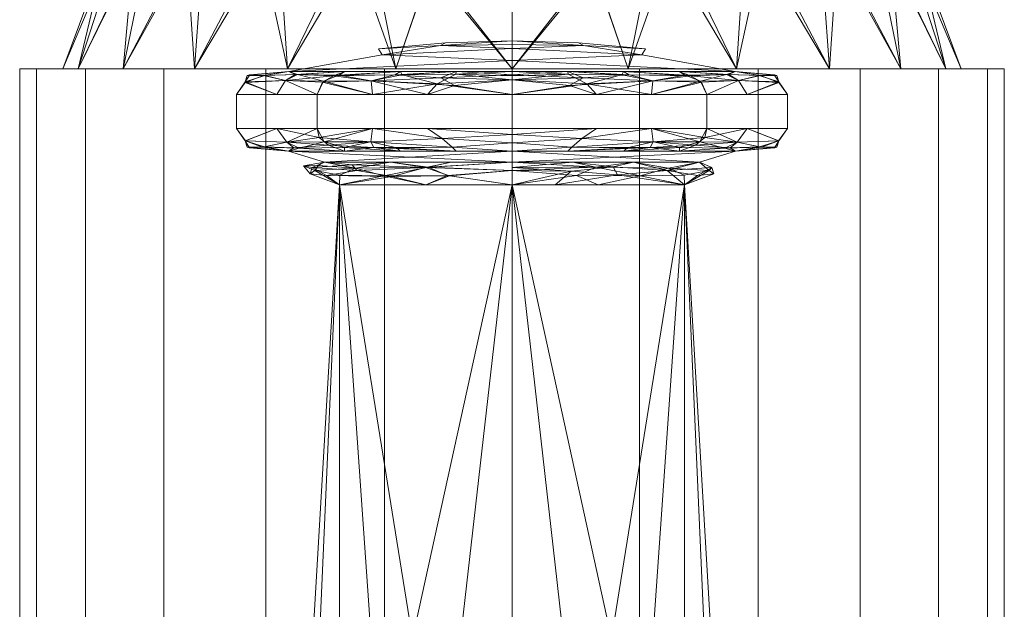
# Model space of a CAD drawing. Header units: millimetres. Extents: x -110 to 271, y -35 to 229.
# Tile 10 of 14: x -21 to 21, y 21 to 46. Entities that reach past the tile are written whole.
import ezdxf

# ---------------------------------------------------------------- set-up
doc = ezdxf.new("R2010")
doc.units = ezdxf.units.MM
doc.layers.add('M-520-M_DRAINAGE_FW', color=2, linetype='Continuous', lineweight=30)

# ---------------------------------------------------------------- blocks, each defined once
blk = doc.blocks.new('AmericanStandard_BathAndShowerMixer_NeoModern__FFAS0711-6T1500BT0_ - Neo Modern Exposed Bath _ Shower Faucet-4729-3D View 1')
at = {"layer": 'M-520-M_DRAINAGE_FW', "lineweight": 9}
mesh = blk.add_polyface(dxfattribs=at)
corners = [(0, 56.132, 76.336), (-10.077, 56.132, 70.518), (-10.077, 56.132, 58.882), (0, 56.132, 53.064), (0, 50.729, 48.235), (0, 44.001, 45.543), (-4.958, 44.001, 46.195), (-9.579, 44.001, 48.109), (-13.546, 44.001, 51.154), (-16.591, 44.001, 55.121), (-18.504, 44.001, 59.742), (-19.157, 44.001, 64.7), (-18.504, 44.001, 69.658), (-16.591, 44.001, 74.279), (-13.546, 44.001, 78.246), (-9.579, 44.001, 81.291), (-4.958, 44.001, 83.204), (0, 44.001, 83.857), (0, 50.729, 81.165), (-5.038, 56.132, 55.973), (-10.077, 56.132, 64.7), (-5.038, 56.132, 73.427), (-15.212, 50.729, 71.001), (-13.062, 50.729, 54.677), (-6.301, 50.729, 49.488), (-16.324, 50.729, 62.551), (-10.023, 50.729, 77.762), (-13.87, 48.886, 75.343), (-16.152, 48.886, 58.01), (-10.643, 48.886, 50.83), (-17.333, 48.886, 66.982), (-6.69, 48.886, 80.851), (-7.558, 56.132, 71.972), (-10.077, 56.132, 61.791), (-7.558, 56.132, 57.428), (-10.077, 56.132, 67.609), (-11.674, 53.146, 73.658), (-13.595, 53.146, 59.069), (-8.958, 53.146, 53.025), (-14.589, 53.146, 66.621), (-2.519, 56.132, 74.881), (-5.631, 53.146, 78.295), (0, 52.692, 79.41), (-3.115, 51.831, 80.121), (0, 48.283, 82.143), (-2.519, 56.132, 54.519), (-3.453, 48.423, 47.339), (-3.003, 52.294, 49.603), (-3.492, 48.253, 82.132)]
mesh.append_faces([[corners[k] for k in face] for face in [(40, 42, 0)]], dxfattribs={"vtx0": -1})
mesh.append_faces([[corners[k] for k in face] for face in [(4, 47, 3), (16, 31, 15), (21, 41, 40), (42, 43, 18), (5, 46, 4), (3, 47, 45), (17, 48, 16)]], dxfattribs={"vtx0": -1, "vtx1": -1})
mesh.append_faces([[corners[k] for k in face] for face in [(39, 25, 30), (32, 36, 26), (29, 38, 24), (46, 6, 24), (11, 30, 25), (47, 4, 46), (28, 37, 23), (24, 7, 29), (9, 28, 23), (14, 26, 27), (31, 26, 15), (18, 43, 48), (31, 41, 26), (29, 8, 23), (13, 27, 22), (33, 37, 25), (27, 36, 22), (34, 38, 23), (10, 25, 28), (12, 22, 30), (35, 39, 22), (43, 31, 48), (22, 36, 1), (26, 36, 27), (23, 37, 2), (25, 37, 28), (24, 38, 19), (23, 38, 29), (25, 39, 20), (22, 39, 30), (40, 43, 42), (26, 41, 21), (43, 40, 41), (41, 31, 43), (47, 46, 24), (24, 45, 47), (31, 16, 48)]], dxfattribs={"vtx0": -1, "vtx1": -1, "vtx2": -1})
mesh.append_faces([[corners[k] for k in face] for face in [(24, 6, 7), (22, 1, 35), (23, 2, 34), (30, 11, 12), (25, 20, 33), (28, 9, 10), (29, 7, 8), (26, 14, 15), (22, 12, 13), (26, 21, 32), (27, 13, 14), (25, 10, 11), (36, 32, 1), (37, 33, 2), (38, 34, 19), (39, 35, 20), (48, 44, 18), (24, 19, 45)]], dxfattribs={"vtx0": -1, "vtx2": -1})
mesh.append_faces([[corners[k] for k in face] for face in [(5, 6, 46), (8, 9, 23), (17, 44, 48)]], dxfattribs={"vtx1": -1, "vtx2": -1})
mesh = blk.add_polyface(dxfattribs=at)
corners = [(0, 44.001, 45.543), (0, 50.729, 48.235), (0, 56.132, 53.064), (10.077, 56.132, 58.882), (10.077, 56.132, 70.518), (0, 56.132, 76.336), (0, 50.729, 81.165), (0, 44.001, 83.857), (4.958, 44.001, 83.204), (9.579, 44.001, 81.291), (13.546, 44.001, 78.246), (16.591, 44.001, 74.279), (18.504, 44.001, 69.658), (19.157, 44.001, 64.7), (18.504, 44.001, 59.742), (16.591, 44.001, 55.121), (13.546, 44.001, 51.154), (9.579, 44.001, 48.109), (4.958, 44.001, 46.195), (5.038, 56.132, 73.427), (10.077, 56.132, 64.7), (5.038, 56.132, 55.973), (15.212, 50.729, 58.399), (13.062, 50.729, 74.723), (6.301, 50.729, 79.911), (16.324, 50.729, 66.849), (10.023, 50.729, 51.638), (13.87, 48.886, 54.057), (10.643, 48.886, 78.57), (17.333, 48.886, 62.418), (16.152, 48.886, 71.39), (6.69, 48.886, 48.548), (7.558, 56.132, 57.428), (7.558, 56.132, 71.972), (10.077, 56.132, 61.791), (10.077, 56.132, 67.609), (11.674, 53.146, 55.742), (8.958, 53.146, 76.374), (14.589, 53.146, 62.779), (13.595, 53.146, 70.331), (2.519, 56.132, 54.519), (5.631, 53.146, 51.105), (0, 52.692, 49.99), (3.115, 51.831, 49.279), (0, 48.283, 47.257), (2.519, 56.132, 74.881), (3.453, 48.423, 82.061), (3.003, 52.294, 79.797), (3.492, 48.253, 47.268)]
mesh.append_faces([[corners[k] for k in face] for face in [(40, 42, 2)]], dxfattribs={"vtx0": -1})
mesh.append_faces([[corners[k] for k in face] for face in [(9, 24, 8), (18, 31, 17), (12, 30, 11), (6, 47, 5), (16, 27, 15), (21, 41, 40), (42, 43, 1), (7, 46, 6), (5, 47, 45), (0, 48, 18)]], dxfattribs={"vtx0": -1, "vtx1": -1})
mesh.append_faces([[corners[k] for k in face] for face in [(30, 39, 23), (27, 36, 22), (28, 10, 23), (32, 36, 26), (47, 6, 46), (46, 8, 24), (25, 30, 12), (13, 29, 25), (34, 38, 22), (16, 26, 27), (31, 26, 17), (1, 43, 48), (31, 41, 26), (29, 38, 25), (15, 27, 22), (24, 9, 28), (28, 37, 24), (14, 22, 29), (33, 37, 23), (35, 39, 25), (23, 11, 30), (43, 31, 48), (22, 36, 3), (26, 36, 27), (24, 37, 19), (23, 37, 28), (25, 38, 20), (22, 38, 29), (23, 39, 4), (25, 39, 30), (40, 43, 42), (26, 41, 21), (43, 40, 41), (41, 31, 43), (47, 46, 24), (24, 45, 47), (31, 18, 48)]], dxfattribs={"vtx0": -1, "vtx1": -1, "vtx2": -1})
mesh.append_faces([[corners[k] for k in face] for face in [(23, 4, 33), (29, 13, 14), (23, 10, 11), (25, 20, 35), (28, 9, 10), (26, 16, 17), (26, 21, 32), (22, 3, 34), (25, 12, 13), (36, 32, 3), (37, 33, 19), (38, 34, 20), (39, 35, 4), (48, 44, 1), (24, 19, 45)]], dxfattribs={"vtx0": -1, "vtx2": -1})
mesh.append_faces([[corners[k] for k in face] for face in [(7, 8, 46), (14, 15, 22), (0, 44, 48)]], dxfattribs={"vtx1": -1, "vtx2": -1})
mesh = blk.add_polyface(dxfattribs=at)
corners = [(0, 43.892, 105.715), (-9.513, 43.892, 111.208), (-9.513, 43.892, 122.192), (0, 43.892, 127.685), (0, 44.872, 122.231), (0, 45.2, 116.7), (0, 45.2, 116.7), (0, 45.2, 116.7), (0, 45.2, 116.7), (0, 45.2, 116.7), (0, 45.2, 116.7), (0, 45.2, 116.7), (0, 45.2, 116.7), (0, 45.2, 116.7), (0, 45.2, 116.7), (0, 44.872, 111.169), (-5.689, 44.853, 116.7), (-2.84, 45.114, 116.7), (0, 45.043, 119.344), (-3.048, 45.005, 113.714), (-3.048, 45.005, 119.686), (0, 44.36, 108.322), (0, 44.36, 125.078), (-5.532, 44.604, 111.723), (-5.532, 44.604, 121.677)]
mesh.append_faces([[corners[k] for k in face] for face in [(19, 17, 11), (15, 19, 14), (1, 21, 0)]], dxfattribs={"vtx0": -1})
mesh.append_faces([[corners[k] for k in face] for face in [(21, 23, 15), (18, 20, 4)]], dxfattribs={"vtx0": -1, "vtx1": -1})
mesh.append_faces([[corners[k] for k in face] for face in [(21, 1, 23), (24, 4, 20), (2, 22, 24), (16, 24, 20), (23, 24, 16), (17, 19, 16), (15, 23, 19), (23, 16, 19), (20, 17, 16)]], dxfattribs={"vtx0": -1, "vtx1": -1, "vtx2": -1})
mesh.append_faces([[corners[k] for k in face] for face in [(24, 22, 4)]], dxfattribs={"vtx0": -1, "vtx2": -1})
mesh.append_faces([[corners[k] for k in face] for face in [(7, 20, 18)]], dxfattribs={"vtx1": -1})
mesh.append_faces([[corners[k] for k in face] for face in [(1, 2, 24, 23)]], dxfattribs={"vtx1": -1, "vtx2": -1, "vtx3": -1})
mesh.append_faces([[corners[k] for k in face] for face in [(2, 3, 22), (20, 8, 17)]], dxfattribs={"vtx2": -1})
mesh = blk.add_polyface(dxfattribs=at)
corners = [(0, 45.2, 116.7), (0, 44.872, 122.231), (0, 43.892, 127.685), (9.513, 43.892, 122.192), (9.513, 43.892, 111.208), (0, 43.892, 105.715), (0, 44.872, 111.169), (0, 45.2, 116.7), (0, 45.2, 116.7), (0, 45.2, 116.7), (0, 45.2, 116.7), (0, 45.2, 116.7), (0, 45.2, 116.7), (0, 45.2, 116.7), (0, 45.2, 116.7), (0, 45.2, 116.7), (5.689, 44.853, 116.7), (2.84, 45.114, 116.7), (0, 45.043, 114.056), (3.048, 45.005, 119.686), (3.048, 45.005, 113.714), (0, 44.36, 125.078), (0, 44.36, 108.322), (5.532, 44.604, 121.677), (5.532, 44.604, 111.723)]
mesh.append_faces([[corners[k] for k in face] for face in [(19, 17, 13), (1, 19, 0), (3, 21, 2)]], dxfattribs={"vtx0": -1})
mesh.append_faces([[corners[k] for k in face] for face in [(21, 23, 1), (18, 20, 6)]], dxfattribs={"vtx0": -1, "vtx1": -1})
mesh.append_faces([[corners[k] for k in face] for face in [(21, 3, 23), (24, 6, 20), (4, 22, 24), (16, 24, 20), (23, 24, 16), (17, 19, 16), (1, 23, 19), (23, 16, 19), (20, 17, 16)]], dxfattribs={"vtx0": -1, "vtx1": -1, "vtx2": -1})
mesh.append_faces([[corners[k] for k in face] for face in [(24, 22, 6)]], dxfattribs={"vtx0": -1, "vtx2": -1})
mesh.append_faces([[corners[k] for k in face] for face in [(9, 20, 18)]], dxfattribs={"vtx1": -1})
mesh.append_faces([[corners[k] for k in face] for face in [(3, 4, 24, 23)]], dxfattribs={"vtx1": -1, "vtx2": -1, "vtx3": -1})
mesh.append_faces([[corners[k] for k in face] for face in [(4, 5, 22), (20, 10, 17)]], dxfattribs={"vtx2": -1})
mesh = blk.add_polyface(dxfattribs=at)
corners = [(-21, 44.001, 64.7), (-20.284, 44.001, 70.135), (-18.187, 44.001, 75.2), (-14.849, 44.001, 79.549), (-10.5, 44.001, 82.887), (-5.435, 44.001, 84.984), (0, 44.001, 85.7), (5.435, 44.001, 84.984), (10.5, 44.001, 82.887), (14.849, 44.001, 79.549), (18.187, 44.001, 75.2), (20.284, 44.001, 70.135), (21, 44.001, 64.7), (20.284, 44.001, 59.265), (18.187, 44.001, 54.2), (14.849, 44.001, 49.851), (10.5, 44.001, 46.513), (5.435, 44.001, 44.416), (0, 44.001, 43.7), (-5.435, 44.001, 44.416), (-10.5, 44.001, 46.513), (-14.849, 44.001, 49.851), (-18.187, 44.001, 54.2), (-20.284, 44.001, 59.265), (0, 44.001, 83.857), (-4.958, 44.001, 83.204), (-9.579, 44.001, 81.291), (-13.546, 44.001, 78.246), (-16.591, 44.001, 74.279), (-18.504, 44.001, 69.658), (-19.157, 44.001, 64.7), (-18.504, 44.001, 59.742), (-16.591, 44.001, 55.121), (-13.546, 44.001, 51.154), (-9.579, 44.001, 48.109), (-4.958, 44.001, 46.195), (0, 44.001, 45.543), (4.958, 44.001, 46.195), (9.579, 44.001, 48.109), (13.546, 44.001, 51.154), (16.591, 44.001, 55.121), (18.504, 44.001, 59.742), (19.157, 44.001, 64.7), (18.504, 44.001, 69.658), (16.591, 44.001, 74.279), (13.546, 44.001, 78.246), (9.579, 44.001, 81.291), (4.958, 44.001, 83.204)]
mesh.append_faces([[corners[k] for k in face] for face in [(46, 9, 45), (43, 12, 42), (32, 22, 31), (20, 34, 19), (36, 18, 35)]], dxfattribs={"vtx0": -1, "vtx1": -1})
mesh.append_faces([[corners[k] for k in face] for face in [(10, 44, 45, 9), (44, 10, 11), (5, 24, 25, 4), (26, 3, 4, 25), (3, 26, 27, 2), (2, 27, 28, 1), (29, 0, 1, 28), (0, 29, 30, 23), (13, 41, 42, 12), (41, 13, 14, 40), (15, 39, 40, 14), (18, 36, 37, 17), (17, 37, 38), (39, 15, 16), (23, 30, 31, 22), (35, 18, 19, 34)]], dxfattribs={"vtx0": -1, "vtx2": -1})
mesh.append_faces([[corners[k] for k in face] for face in [(6, 7, 24, 5)]], dxfattribs={"vtx1": -1, "vtx2": -1})
mesh.append_faces([[corners[k] for k in face] for face in [(8, 9, 46, 47), (47, 24, 7, 8), (11, 12, 43, 44), (38, 39, 16, 17), (21, 22, 32, 33), (20, 21, 33, 34)]], dxfattribs={"vtx1": -1, "vtx3": -1})
mesh = blk.add_polyface(dxfattribs=at)
corners = [(21, 0, 64.7), (20.284, 0, 59.265), (18.187, 0, 54.2), (14.849, 0, 49.851), (10.5, 0, 46.513), (5.435, 0, 44.416), (0, 0, 43.7), (-5.435, 0, 44.416), (-10.5, 0, 46.513), (-14.849, 0, 49.851), (-18.187, 0, 54.2), (-20.284, 0, 59.265), (-21, 0, 64.7), (-21, 44.001, 64.7), (-20.284, 44.001, 59.265), (-18.187, 44.001, 54.2), (-14.849, 44.001, 49.851), (-10.5, 44.001, 46.513), (-5.435, 44.001, 44.416), (0, 44.001, 43.7), (5.435, 44.001, 44.416), (10.5, 44.001, 46.513), (14.849, 44.001, 49.851), (18.187, 44.001, 54.2), (20.284, 44.001, 59.265), (21, 44.001, 64.7)]
mesh.append_faces([[corners[k] for k in face] for face in [(1, 24, 25, 0)]], dxfattribs={"vtx0": -1})
mesh.append_faces([[corners[k] for k in face] for face in [(11, 14, 15, 10), (10, 15, 16, 9), (8, 17, 18, 7), (9, 16, 17, 8), (7, 18, 19, 6), (5, 20, 21, 4), (4, 21, 22, 3), (2, 23, 24, 1), (3, 22, 23, 2), (20, 5, 6, 19)]], dxfattribs={"vtx0": -1, "vtx2": -1})
mesh.append_faces([[corners[k] for k in face] for face in [(12, 13, 14, 11)]], dxfattribs={"vtx2": -1})
mesh = blk.add_polyface(dxfattribs=at)
corners = [(-21, 0, 64.7), (-20.284, 0, 70.135), (-18.187, 0, 75.2), (-14.849, 0, 79.549), (-10.5, 0, 82.887), (-5.435, 0, 84.984), (0, 0, 85.7), (5.435, 0, 84.984), (10.5, 0, 82.887), (14.849, 0, 79.549), (18.187, 0, 75.2), (20.284, 0, 70.135), (21, 0, 64.7), (21, 44.001, 64.7), (20.284, 44.001, 70.135), (18.187, 44.001, 75.2), (14.849, 44.001, 79.549), (10.5, 44.001, 82.887), (5.435, 44.001, 84.984), (0, 44.001, 85.7), (-5.435, 44.001, 84.984), (-10.5, 44.001, 82.887), (-14.849, 44.001, 79.549), (-18.187, 44.001, 75.2), (-20.284, 44.001, 70.135), (-21, 44.001, 64.7)]
mesh.append_faces([[corners[k] for k in face] for face in [(1, 24, 25, 0)]], dxfattribs={"vtx0": -1})
mesh.append_faces([[corners[k] for k in face] for face in [(7, 18, 19, 6), (17, 8, 9, 16), (8, 17, 18, 7), (5, 20, 21, 4), (4, 21, 22, 3), (2, 23, 24, 1), (3, 22, 23, 2), (20, 5, 6, 19)]], dxfattribs={"vtx0": -1, "vtx2": -1})
mesh.append_faces([[corners[k] for k in face] for face in [(13, 14, 11, 12)]], dxfattribs={"vtx1": -1})
mesh.append_faces([[corners[k] for k in face] for face in [(14, 15, 10, 11), (15, 16, 9, 10)]], dxfattribs={"vtx1": -1, "vtx3": -1})
mesh = blk.add_polyface(dxfattribs=at)
corners = [(0, 43.892, 127.685), (-9.513, 43.892, 122.192), (-9.513, 43.892, 111.208), (0, 43.892, 105.715), (0, 43.538, 105.164), (0, 42.92, 104.95), (-8.309, 42.92, 108.391), (-11.75, 42.92, 116.7), (-8.309, 42.92, 125.009), (0, 42.92, 128.45), (0, 43.538, 128.236), (-4.757, 43.892, 124.939), (-4.757, 43.892, 108.461), (-3.601, 42.92, 126.958), (-3.601, 42.92, 106.442), (-6.012, 43.498, 126.58), (-9.658, 43.507, 123.052), (-9.513, 43.892, 116.7), (-6.012, 43.498, 106.82), (-9.658, 43.507, 110.348), (-10.029, 42.92, 120.854), (-11.381, 43.431, 118.993), (-11.387, 43.447, 114.49), (-10.029, 42.92, 112.546), (-5.955, 42.92, 125.983), (-3.186, 43.37, 127.898), (-2.378, 43.892, 126.312), (-4.679, 43.754, 126.987), (-7.393, 43.737, 125.28), (-7.135, 43.892, 123.566), (0, 43.715, 127.96), (-2.39, 43.775, 127.713), (-8.045, 43.487, 125.02), (-5.955, 42.92, 107.417), (-2.378, 43.892, 107.088), (0, 43.745, 105.487), (-3.042, 43.628, 105.655), (-2.45, 43.29, 105.281), (-4.993, 43.752, 106.559), (-7.135, 43.892, 109.834), (-7.62, 43.71, 108.27), (-8.089, 43.437, 108.378), (-10.6, 43.718, 120.766), (-11.293, 43.723, 117.799), (-9.513, 43.892, 113.954), (-10.541, 43.72, 112.493), (-9.513, 43.892, 119.446), (-11.183, 43.757, 115.099), (-9.243, 43.761, 110.214), (-9.15, 43.763, 123.309)]
mesh.append_faces([[corners[k] for k in face] for face in [(9, 25, 13), (23, 19, 6), (11, 27, 26), (30, 31, 10), (0, 31, 30), (24, 32, 8), (5, 37, 4), (34, 38, 12), (39, 48, 2)]], dxfattribs={"vtx0": -1, "vtx1": -1})
mesh.append_faces([[corners[k] for k in face] for face in [(31, 26, 27), (41, 19, 40), (27, 15, 25), (32, 15, 28), (18, 36, 37), (49, 16, 32), (28, 15, 27), (40, 12, 38), (18, 40, 38), (32, 24, 15), (15, 24, 25), (43, 42, 46), (21, 20, 16), (19, 23, 22), (22, 7, 21), (42, 21, 16), (43, 21, 42), (28, 27, 11), (28, 49, 32), (31, 25, 10), (25, 31, 27), (16, 8, 32), (34, 36, 38), (37, 36, 4), (35, 36, 34), (36, 18, 38), (18, 37, 14), (39, 40, 48), (41, 40, 18), (48, 19, 45), (33, 41, 18), (6, 19, 41), (49, 42, 16), (45, 2, 48), (22, 21, 43), (44, 45, 47), (19, 22, 45), (47, 22, 43), (22, 47, 45), (17, 47, 43), (40, 19, 48), (29, 49, 28), (42, 49, 1)]], dxfattribs={"vtx0": -1, "vtx1": -1, "vtx2": -1})
mesh.append_faces([[corners[k] for k in face] for face in [(36, 35, 4), (45, 44, 2), (21, 7, 20), (18, 14, 33), (25, 24, 13), (31, 0, 26), (28, 11, 29), (49, 29, 1), (41, 33, 6), (40, 39, 12), (42, 1, 46)]], dxfattribs={"vtx0": -1, "vtx2": -1})
mesh.append_faces([[corners[k] for k in face] for face in [(5, 14, 37), (9, 10, 25), (20, 8, 16), (17, 44, 47), (23, 7, 22), (46, 17, 43)]], dxfattribs={"vtx1": -1, "vtx2": -1})
mesh.append_faces([[corners[k] for k in face] for face in [(34, 3, 35)]], dxfattribs={"vtx2": -1})
mesh = blk.add_polyface(dxfattribs=at)
corners = [(0, 43.892, 105.715), (9.513, 43.892, 111.208), (9.513, 43.892, 122.192), (0, 43.892, 127.685), (0, 43.538, 128.236), (0, 42.92, 128.45), (8.309, 42.92, 125.009), (11.75, 42.92, 116.7), (8.309, 42.92, 108.391), (0, 42.92, 104.95), (0, 43.538, 105.164), (4.757, 43.892, 108.461), (4.757, 43.892, 124.939), (3.601, 42.92, 106.442), (3.601, 42.92, 126.958), (6.012, 43.498, 106.82), (9.658, 43.507, 110.348), (9.513, 43.892, 116.7), (6.012, 43.498, 126.58), (9.658, 43.507, 123.052), (10.029, 42.92, 112.546), (11.381, 43.431, 114.407), (11.387, 43.447, 118.91), (10.029, 42.92, 120.854), (5.955, 42.92, 107.417), (3.186, 43.37, 105.502), (2.378, 43.892, 107.088), (4.679, 43.754, 106.413), (7.393, 43.737, 108.12), (7.135, 43.892, 109.834), (0, 43.715, 105.44), (2.39, 43.775, 105.687), (8.045, 43.487, 108.38), (5.955, 42.92, 125.983), (2.378, 43.892, 126.312), (0, 43.745, 127.913), (3.042, 43.628, 127.745), (2.45, 43.29, 128.119), (4.993, 43.752, 126.841), (7.135, 43.892, 123.566), (7.62, 43.71, 125.13), (8.089, 43.437, 125.022), (10.6, 43.718, 112.634), (11.293, 43.723, 115.601), (9.513, 43.892, 119.446), (10.541, 43.72, 120.907), (9.513, 43.892, 113.954), (11.183, 43.757, 118.301), (9.243, 43.761, 123.186), (9.15, 43.763, 110.091)]
mesh.append_faces([[corners[k] for k in face] for face in [(9, 25, 13), (23, 19, 6), (13, 25, 24), (11, 27, 26), (30, 31, 10), (0, 31, 30), (24, 32, 8), (5, 37, 4), (34, 38, 12), (39, 48, 2)]], dxfattribs={"vtx0": -1, "vtx1": -1})
mesh.append_faces([[corners[k] for k in face] for face in [(31, 26, 27), (41, 19, 40), (27, 15, 25), (32, 15, 28), (18, 36, 37), (49, 16, 32), (32, 24, 15), (40, 12, 38), (18, 40, 38), (28, 15, 27), (15, 24, 25), (43, 42, 46), (21, 20, 16), (19, 23, 22), (22, 7, 21), (42, 21, 16), (43, 21, 42), (28, 27, 11), (28, 49, 32), (31, 25, 10), (25, 31, 27), (16, 8, 32), (34, 36, 38), (37, 36, 4), (35, 36, 34), (36, 18, 38), (18, 37, 14), (39, 40, 48), (41, 40, 18), (48, 19, 45), (33, 41, 18), (6, 19, 41), (49, 42, 16), (45, 2, 48), (22, 21, 43), (44, 45, 47), (19, 22, 45), (47, 22, 43), (22, 47, 45), (17, 47, 43), (40, 19, 48), (29, 49, 28), (42, 49, 1)]], dxfattribs={"vtx0": -1, "vtx1": -1, "vtx2": -1})
mesh.append_faces([[corners[k] for k in face] for face in [(36, 35, 4), (45, 44, 2), (21, 7, 20), (18, 14, 33), (31, 0, 26), (28, 11, 29), (49, 29, 1), (41, 33, 6), (40, 39, 12), (42, 1, 46)]], dxfattribs={"vtx0": -1, "vtx2": -1})
mesh.append_faces([[corners[k] for k in face] for face in [(5, 14, 37), (9, 10, 25), (20, 8, 16), (17, 44, 47), (23, 7, 22), (46, 17, 43)]], dxfattribs={"vtx1": -1, "vtx2": -1})
mesh.append_faces([[corners[k] for k in face] for face in [(34, 3, 35)]], dxfattribs={"vtx2": -1})
mesh = blk.add_polyface(dxfattribs=at)
corners = [(0, 42.92, 128.45), (-8.309, 42.92, 125.009), (-11.75, 42.92, 116.7), (-8.309, 42.92, 108.391), (0, 42.92, 104.95), (0, 41.467, 104.95), (-8.309, 41.467, 108.391), (-11.75, 41.467, 116.7), (-8.309, 41.467, 125.009), (0, 41.467, 128.45)]
mesh.append_faces([[corners[k] for k in face] for face in [(6, 3, 4, 5)]], dxfattribs={"vtx0": -1})
mesh.append_faces([[corners[k] for k in face] for face in [(8, 1, 2, 7), (3, 6, 7, 2)]], dxfattribs={"vtx0": -1, "vtx2": -1})
mesh.append_faces([[corners[k] for k in face] for face in [(9, 0, 1, 8)]], dxfattribs={"vtx2": -1})
mesh = blk.add_polyface(dxfattribs=at)
corners = [(0, 42.92, 104.95), (8.309, 42.92, 108.391), (11.75, 42.92, 116.7), (8.309, 42.92, 125.009), (0, 42.92, 128.45), (0, 41.467, 128.45), (8.309, 41.467, 125.009), (11.75, 41.467, 116.7), (8.309, 41.467, 108.391), (0, 41.467, 104.95)]
mesh.append_faces([[corners[k] for k in face] for face in [(6, 3, 4, 5)]], dxfattribs={"vtx0": -1})
mesh.append_faces([[corners[k] for k in face] for face in [(8, 1, 2, 7), (3, 6, 7, 2)]], dxfattribs={"vtx0": -1, "vtx2": -1})
mesh.append_faces([[corners[k] for k in face] for face in [(9, 0, 1, 8)]], dxfattribs={"vtx2": -1})
mesh = blk.add_polyface(dxfattribs=at)
corners = [(0, 41.467, 128.45), (-8.309, 41.467, 125.009), (-11.75, 41.467, 116.7), (-8.309, 41.467, 108.391), (0, 41.467, 104.95), (0, 40.859, 105.157), (0, 40.501, 105.691), (-9.534, 40.501, 111.196), (-9.534, 40.501, 122.204), (0, 40.501, 127.709), (0, 40.859, 128.243), (-4.767, 40.501, 124.957), (-4.767, 40.501, 108.443), (-3.601, 41.467, 126.958), (-3.601, 41.467, 106.442), (-6.023, 40.9, 126.583), (-9.608, 40.887, 123.135), (-9.534, 40.501, 116.7), (-6.023, 40.9, 106.817), (-9.608, 40.887, 110.265), (-10.029, 41.467, 120.854), (-11.374, 40.945, 118.993), (-11.377, 40.937, 114.445), (-10.029, 41.467, 112.546), (0, 41.207, 128.361), (-2.975, 41.043, 127.969), (-2.554, 40.672, 127.765), (-2.383, 40.501, 126.333), (0, 41.207, 105.039), (-2.975, 41.043, 105.431), (-2.554, 40.672, 105.635), (-2.383, 40.501, 107.067), (-5.955, 41.467, 125.983), (-7.15, 40.501, 123.581), (-7.146, 40.658, 125.502), (-9.081, 40.63, 123.421), (-10.641, 40.666, 120.642), (-11.299, 40.668, 117.79), (-9.534, 40.501, 113.948), (-10.556, 40.681, 112.484), (-9.534, 40.501, 119.452), (-4.913, 40.637, 126.884), (-11.201, 40.644, 115.082), (-8.007, 40.898, 125.054), (-9.305, 40.636, 110.277), (-7.15, 40.501, 109.819), (-7.832, 40.751, 108.35), (-8.228, 41.079, 108.422), (-5.887, 40.651, 107.023), (-5.955, 41.467, 107.417)]
mesh.append_faces([[corners[k] for k in face] for face in [(27, 41, 11), (5, 29, 28), (3, 47, 23), (24, 25, 10), (10, 26, 9), (32, 25, 13), (1, 43, 32), (38, 39, 7), (40, 37, 17), (17, 42, 38), (45, 48, 12)]], dxfattribs={"vtx0": -1, "vtx1": -1})
mesh.append_faces([[corners[k] for k in face] for face in [(44, 7, 39), (25, 32, 15), (26, 10, 25), (11, 41, 34), (48, 46, 18), (18, 46, 47), (14, 28, 29), (31, 48, 30), (30, 29, 5), (16, 35, 43), (41, 27, 26), (25, 24, 13), (20, 21, 16), (35, 16, 36), (39, 42, 22), (22, 23, 19), (22, 21, 2), (35, 36, 8), (22, 19, 39), (25, 15, 26), (15, 34, 41), (29, 18, 49), (18, 29, 30), (43, 34, 15), (34, 43, 35), (34, 35, 33), (36, 16, 21), (37, 36, 21), (37, 40, 36), (21, 22, 37), (38, 42, 39), (37, 42, 17), (44, 39, 19), (15, 41, 26), (22, 42, 37), (32, 43, 15), (1, 16, 43), (19, 47, 46), (46, 44, 19), (48, 45, 46), (45, 44, 46), (23, 47, 19), (30, 48, 18), (47, 49, 18)]], dxfattribs={"vtx0": -1, "vtx1": -1, "vtx2": -1})
mesh.append_faces([[corners[k] for k in face] for face in [(35, 8, 33), (16, 1, 20), (21, 20, 2), (22, 2, 23), (30, 5, 6), (30, 6, 31), (48, 31, 12), (29, 49, 14)]], dxfattribs={"vtx0": -1, "vtx2": -1})
mesh.append_faces([[corners[k] for k in face] for face in [(33, 11, 34), (3, 49, 47), (27, 9, 26), (40, 8, 36), (45, 7, 44)]], dxfattribs={"vtx1": -1, "vtx2": -1})
mesh.append_faces([[corners[k] for k in face] for face in [(24, 0, 13), (14, 4, 28)]], dxfattribs={"vtx2": -1})
mesh = blk.add_polyface(dxfattribs=at)
corners = [(0, 41.467, 104.95), (8.309, 41.467, 108.391), (11.75, 41.467, 116.7), (8.309, 41.467, 125.009), (0, 41.467, 128.45), (0, 40.859, 128.243), (0, 40.501, 127.709), (9.534, 40.501, 122.204), (9.534, 40.501, 111.196), (0, 40.501, 105.691), (0, 40.859, 105.157), (4.767, 40.501, 108.443), (4.767, 40.501, 124.957), (3.601, 41.467, 106.442), (3.601, 41.467, 126.958), (6.023, 40.9, 106.817), (9.608, 40.887, 110.265), (9.534, 40.501, 116.7), (6.023, 40.9, 126.583), (9.608, 40.887, 123.135), (10.029, 41.467, 112.546), (11.374, 40.945, 114.407), (11.377, 40.937, 118.955), (10.029, 41.467, 120.854), (0, 41.207, 105.039), (2.975, 41.043, 105.431), (2.554, 40.672, 105.635), (2.383, 40.501, 107.067), (0, 41.207, 128.361), (2.975, 41.043, 127.969), (2.554, 40.672, 127.765), (2.383, 40.501, 126.333), (5.955, 41.467, 107.417), (7.15, 40.501, 109.819), (7.146, 40.658, 107.898), (9.081, 40.63, 109.979), (10.641, 40.666, 112.758), (11.299, 40.668, 115.61), (9.534, 40.501, 119.452), (10.556, 40.681, 120.916), (9.534, 40.501, 113.948), (4.913, 40.637, 106.516), (11.201, 40.644, 118.318), (8.007, 40.898, 108.346), (9.305, 40.636, 123.123), (7.15, 40.501, 123.581), (7.832, 40.751, 125.05), (8.228, 41.079, 124.978), (5.887, 40.651, 126.377), (5.955, 41.467, 125.983)]
mesh.append_faces([[corners[k] for k in face] for face in [(27, 41, 11), (5, 29, 28), (3, 47, 23), (24, 25, 10), (10, 26, 9), (32, 25, 13), (1, 43, 32), (38, 39, 7), (40, 37, 17), (17, 42, 38), (45, 48, 12)]], dxfattribs={"vtx0": -1, "vtx1": -1})
mesh.append_faces([[corners[k] for k in face] for face in [(44, 7, 39), (25, 32, 15), (26, 10, 25), (11, 41, 34), (48, 46, 18), (18, 46, 47), (14, 28, 29), (31, 48, 30), (30, 29, 5), (16, 35, 43), (41, 27, 26), (25, 24, 13), (20, 21, 16), (35, 16, 36), (39, 42, 22), (22, 23, 19), (22, 21, 2), (35, 36, 8), (22, 19, 39), (25, 15, 26), (15, 34, 41), (29, 18, 49), (18, 29, 30), (43, 34, 15), (34, 43, 35), (34, 35, 33), (36, 16, 21), (37, 36, 21), (37, 40, 36), (21, 22, 37), (38, 42, 39), (37, 42, 17), (44, 39, 19), (15, 41, 26), (22, 42, 37), (32, 43, 15), (1, 16, 43), (19, 47, 46), (46, 44, 19), (48, 45, 46), (45, 44, 46), (23, 47, 19), (30, 48, 18), (47, 49, 18)]], dxfattribs={"vtx0": -1, "vtx1": -1, "vtx2": -1})
mesh.append_faces([[corners[k] for k in face] for face in [(35, 8, 33), (16, 1, 20), (21, 20, 2), (22, 2, 23), (30, 5, 6), (30, 6, 31), (48, 31, 12), (29, 49, 14)]], dxfattribs={"vtx0": -1, "vtx2": -1})
mesh.append_faces([[corners[k] for k in face] for face in [(33, 11, 34), (3, 49, 47), (27, 9, 26), (40, 8, 36), (45, 7, 44)]], dxfattribs={"vtx1": -1, "vtx2": -1})
mesh.append_faces([[corners[k] for k in face] for face in [(24, 0, 13), (14, 4, 28)]], dxfattribs={"vtx2": -1})
mesh = blk.add_polyface(dxfattribs=at)
corners = [(0, 40.501, 127.709), (-9.534, 40.501, 122.204), (-9.534, 40.501, 111.196), (0, 40.501, 105.691), (0, 40.028, 107.459), (-8.003, 40.028, 112.079), (-8.003, 40.028, 121.321), (0, 40.028, 125.941)]
mesh.append_faces([[corners[k] for k in face] for face in [(0, 1, 6), (4, 5, 2)]], dxfattribs={"vtx1": -1, "vtx2": -1})
mesh.append_faces([[corners[k] for k in face] for face in [(5, 6, 1, 2)]], dxfattribs={"vtx1": -1, "vtx3": -1})
mesh.append_faces([[corners[k] for k in face] for face in [(6, 7, 0), (2, 3, 4)]], dxfattribs={"vtx2": -1})
mesh = blk.add_polyface(dxfattribs=at)
corners = [(0, 40.501, 105.691), (9.534, 40.501, 111.196), (9.534, 40.501, 122.204), (0, 40.501, 127.709), (0, 40.028, 125.941), (8.003, 40.028, 121.321), (8.003, 40.028, 112.079), (0, 40.028, 107.459)]
mesh.append_faces([[corners[k] for k in face] for face in [(0, 1, 6), (4, 5, 2)]], dxfattribs={"vtx1": -1, "vtx2": -1})
mesh.append_faces([[corners[k] for k in face] for face in [(5, 6, 1, 2)]], dxfattribs={"vtx1": -1, "vtx3": -1})
mesh.append_faces([[corners[k] for k in face] for face in [(6, 7, 0), (2, 3, 4)]], dxfattribs={"vtx2": -1})
mesh = blk.add_polyface(dxfattribs=at)
corners = [(0, 40.028, 125.941), (-8.003, 40.028, 121.321), (-8.003, 40.028, 112.079), (0, 40.028, 107.459), (0, 39.671, 107.993), (0, 39.062, 108.2), (-7.361, 39.062, 112.45), (-7.361, 39.062, 120.95), (0, 39.062, 125.2), (0, 39.671, 125.407), (-5.18, 40.028, 122.95), (-6.612, 39.671, 122.364), (-8.003, 40.028, 116.7), (-8.41, 39.671, 114.447), (-5.18, 40.028, 110.45), (-6.682, 39.774, 110.976), (-3.681, 39.062, 110.325), (-3.58, 39.821, 108.608), (-3.681, 39.062, 123.075), (-8.526, 39.801, 118.985), (-7.361, 39.062, 116.7), (-2.746, 39.455, 108.571), (-5.469, 39.449, 110.091), (-7.348, 39.482, 112.245), (-7.361, 39.062, 114.575), (-6.818, 39.914, 122.54), (-3.691, 39.805, 124.722), (-2.665, 39.444, 124.851), (-5.107, 39.423, 123.579), (-8.003, 40.028, 114.39), (-8.264, 39.893, 113.277), (-8.887, 39.88, 115.876), (-2.59, 40.028, 108.954), (-7.912, 39.469, 120.035), (-8.603, 39.532, 117.194), (-2.59, 40.028, 124.446)]
mesh.append_faces([[corners[k] for k in face] for face in [(1, 25, 10), (14, 15, 2), (4, 17, 3), (16, 21, 5), (5, 21, 4), (6, 22, 16), (8, 27, 18), (3, 17, 32), (0, 26, 9)]], dxfattribs={"vtx0": -1, "vtx1": -1})
mesh.append_faces([[corners[k] for k in face] for face in [(26, 27, 9), (15, 22, 23), (17, 21, 22), (25, 26, 10), (29, 30, 31), (19, 33, 11), (11, 25, 19), (14, 17, 15), (23, 13, 15), (21, 17, 4), (19, 34, 33), (13, 23, 24), (22, 21, 16), (17, 22, 15), (22, 6, 23), (19, 25, 1), (26, 25, 11), (27, 28, 18), (28, 26, 11), (26, 28, 27), (28, 11, 33), (13, 31, 30), (2, 15, 30), (15, 13, 30), (34, 31, 13), (19, 12, 31), (31, 34, 19), (28, 33, 7), (24, 34, 13), (20, 33, 34)]], dxfattribs={"vtx0": -1, "vtx1": -1, "vtx2": -1})
mesh.append_faces([[corners[k] for k in face] for face in [(17, 14, 32), (26, 0, 35), (23, 6, 24)]], dxfattribs={"vtx0": -1, "vtx2": -1})
mesh.append_faces([[corners[k] for k in face] for face in [(29, 2, 30), (20, 7, 33), (8, 9, 27), (1, 12, 19), (7, 18, 28), (12, 29, 31), (24, 20, 34), (35, 10, 26)]], dxfattribs={"vtx1": -1, "vtx2": -1})
mesh = blk.add_polyface(dxfattribs=at)
corners = [(0, 40.028, 107.459), (8.003, 40.028, 112.079), (8.003, 40.028, 121.321), (0, 40.028, 125.941), (0, 39.671, 125.407), (0, 39.062, 125.2), (7.361, 39.062, 120.95), (7.361, 39.062, 112.45), (0, 39.062, 108.2), (0, 39.671, 107.993), (5.18, 40.028, 110.45), (6.612, 39.671, 111.036), (8.003, 40.028, 116.7), (8.41, 39.671, 118.953), (5.18, 40.028, 122.95), (6.682, 39.774, 122.424), (3.681, 39.062, 123.075), (3.58, 39.821, 124.792), (3.681, 39.062, 110.325), (8.526, 39.801, 114.415), (7.361, 39.062, 116.7), (2.746, 39.455, 124.829), (5.469, 39.449, 123.309), (7.348, 39.482, 121.155), (7.361, 39.062, 118.825), (2.59, 40.028, 108.954), (4.311, 39.827, 108.964), (4.507, 39.485, 109.383), (1.84, 39.062, 109.262), (2.527, 39.642, 108.391), (0, 39.801, 107.797), (2.59, 40.028, 124.446), (7.912, 39.469, 113.365), (8.603, 39.532, 116.206)]
mesh.append_faces([[corners[k] for k in face] for face in [(25, 30, 0)]], dxfattribs={"vtx0": -1})
mesh.append_faces([[corners[k] for k in face] for face in [(4, 17, 3), (16, 21, 5), (14, 15, 2), (5, 21, 4), (6, 22, 16), (8, 29, 28), (3, 17, 31)]], dxfattribs={"vtx0": -1, "vtx1": -1})
mesh.append_faces([[corners[k] for k in face] for face in [(26, 27, 29), (19, 32, 11), (11, 26, 10), (17, 21, 22), (2, 15, 13), (27, 26, 11), (15, 22, 23), (19, 11, 1), (14, 17, 15), (23, 13, 15), (21, 17, 4), (12, 13, 19), (19, 33, 32), (13, 23, 24), (22, 21, 16), (17, 22, 15), (22, 6, 23), (30, 25, 26), (29, 30, 26), (7, 27, 11), (28, 29, 27), (19, 13, 33), (7, 11, 32), (24, 33, 13), (20, 32, 33)]], dxfattribs={"vtx0": -1, "vtx1": -1, "vtx2": -1})
mesh.append_faces([[corners[k] for k in face] for face in [(13, 12, 2), (17, 14, 31), (23, 6, 24)]], dxfattribs={"vtx0": -1, "vtx2": -1})
mesh.append_faces([[corners[k] for k in face] for face in [(27, 7, 18, 28)]], dxfattribs={"vtx0": -1, "vtx3": -1})
mesh.append_faces([[corners[k] for k in face] for face in [(10, 1, 11), (8, 9, 29), (20, 7, 32), (1, 12, 19), (24, 20, 33), (25, 10, 26), (9, 30, 29)]], dxfattribs={"vtx1": -1, "vtx2": -1})
mesh = blk.add_polyface(dxfattribs=at)
corners = [(0, 39.062, 125.2), (-7.361, 39.062, 120.95), (-7.361, 39.062, 112.45), (0, 39.062, 108.2), (0, 19.736, 108.2), (-2.2, 19.736, 108.49), (-4.25, 19.736, 109.339), (-6.01, 19.736, 110.69), (-7.361, 19.736, 112.45), (-8.21, 19.736, 114.5), (-8.5, 19.736, 116.7), (-8.21, 19.736, 118.9), (-7.361, 19.736, 120.95), (-6.01, 19.736, 122.71), (-4.25, 19.736, 124.061), (-2.2, 19.736, 124.91), (0, 19.736, 125.2)]
mesh.append_faces([[corners[k] for k in face] for face in [(13, 1, 12), (6, 3, 5), (3, 6, 2), (10, 2, 9), (7, 2, 6), (2, 10, 1)]], dxfattribs={"vtx0": -1, "vtx1": -1})
mesh.append_faces([[corners[k] for k in face] for face in [(14, 0, 1), (1, 10, 11), (2, 7, 8)]], dxfattribs={"vtx0": -1, "vtx2": -1})
mesh.append_faces([[corners[k] for k in face] for face in [(16, 0, 15)]], dxfattribs={"vtx1": -1})
mesh.append_faces([[corners[k] for k in face] for face in [(11, 12, 1), (14, 15, 0), (13, 14, 1), (8, 9, 2)]], dxfattribs={"vtx1": -1, "vtx2": -1})
mesh.append_faces([[corners[k] for k in face] for face in [(3, 4, 5)]], dxfattribs={"vtx2": -1})
mesh = blk.add_polyface(dxfattribs=at)
corners = [(0, 39.062, 108.2), (7.361, 39.062, 112.45), (7.361, 39.062, 120.95), (0, 39.062, 125.2), (0, 19.736, 125.2), (2.2, 19.736, 124.91), (4.25, 19.736, 124.061), (6.01, 19.736, 122.71), (7.361, 19.736, 120.95), (8.21, 19.736, 118.9), (8.5, 19.736, 116.7), (8.21, 19.736, 114.5), (7.361, 19.736, 112.45), (6.01, 19.736, 110.69), (4.25, 19.736, 109.339), (2.2, 19.736, 108.49), (0, 19.736, 108.2)]
mesh.append_faces([[corners[k] for k in face] for face in [(13, 1, 12), (6, 3, 5), (3, 6, 2), (10, 2, 9), (7, 2, 6), (2, 10, 1)]], dxfattribs={"vtx0": -1, "vtx1": -1})
mesh.append_faces([[corners[k] for k in face] for face in [(14, 0, 1), (1, 10, 11), (2, 7, 8)]], dxfattribs={"vtx0": -1, "vtx2": -1})
mesh.append_faces([[corners[k] for k in face] for face in [(16, 0, 15)]], dxfattribs={"vtx1": -1})
mesh.append_faces([[corners[k] for k in face] for face in [(11, 12, 1), (14, 15, 0), (13, 14, 1), (8, 9, 2)]], dxfattribs={"vtx1": -1, "vtx2": -1})
mesh.append_faces([[corners[k] for k in face] for face in [(3, 4, 5)]], dxfattribs={"vtx2": -1})

msp = doc.modelspace()

# ---------------------------------------------------------------- block references
at = {"layer": 'M-520-M_DRAINAGE_FW', "lineweight": 9}
msp.add_blockref('AmericanStandard_BathAndShowerMixer_NeoModern__FFAS0711-6T1500BT0_ - Neo Modern Exposed Bath _ Shower Faucet-4729-3D View 1', (0, 0), dxfattribs=at)

doc.saveas('drawing.dxf')
